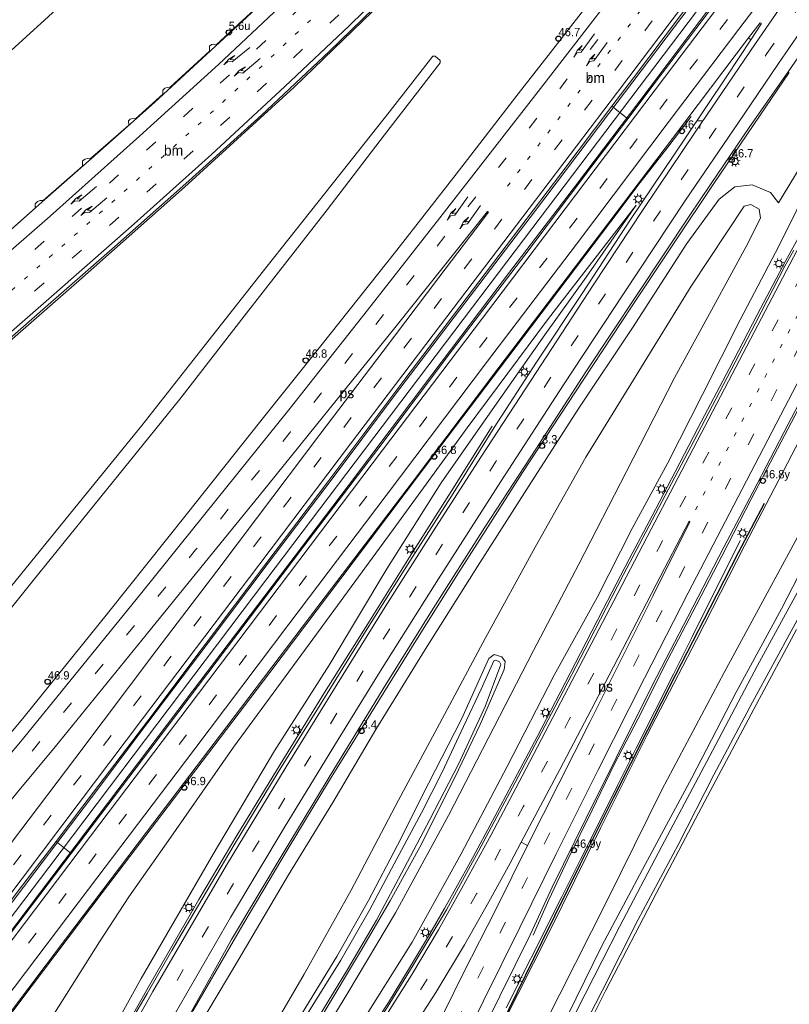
# Model space of a CAD drawing. Header units: metres. Extents: x 83575 to 86200, y 450600 to 453750.
# Tile 61 of 94: x 85099 to 85284, y 452396 to 452634. Entities that reach past the tile are written whole.
import ezdxf
from ezdxf.enums import TextEntityAlignment as Align

# ---------------------------------------------------------------- set-up
doc = ezdxf.new("R2010")
doc.units = ezdxf.units.M
doc.linetypes.add('13strp', pattern=[4, 1, -3])
doc.linetypes.add('39strp', pattern=[12, 3, -9])
for name, color, linetype, lineweight in [('gr-bs-geleiderail', 253, 'geleiderail', 18), ('gw-bs-grondwerklijn', 253, 'Continuous', 18), ('kd-bs-kadastralegrens', 253, 'Continuous', 18), ('mk-bs-13streep 0.45', 253, '13strp', 18), ('mk-bs-39streep 0.15', 253, '39strp', 18), ('mk-bs-pijlre750', 253, 'Continuous', 18), ('mk-bs-streep 0.15', 253, 'Continuous', 18), ('mk-bs-vlakmark', 253, 'Continuous', 18), ('vh-bs-randverharding', 253, 'Continuous', 18), ('wm-bs-hectometerbord text', 253, 'Continuous', 18), ('wm-bs-lichtmast', 253, 'Continuous', 18), ('wm-bs-lijnverlich', 253, 'lijnverlich', 18)]:
    doc.layers.add(name, color=color, linetype=linetype, lineweight=lineweight)
doc.layers.add('gv-bs-scherm ingemeten', color=7, linetype='scherm')
doc.styles.add('rtw_iso', font='iso-rtw.shx')
doc.linetypes.add('geleiderail', pattern='A,2,-1,[175,RTW.shx,S=0.5,R=0,X=0,Y=0],-1', length=4)
doc.linetypes.add('lijnverlich', pattern='A,0,-5,[22,RTW.shx,S=1,R=0,X=-0.625,Y=0],2.5,-0.5,[3,RTW.shx,S=0.5,R=0,X=0,Y=0],-0.5,2.5,[22,RTW.shx,S=1,R=180,X=0.625,Y=0],-5', length=16)
doc.linetypes.add('scherm', pattern='A,8,-2,[18,RTW.shx,S=1,R=0,X=0,Y=0],-2', length=12)

# ---------------------------------------------------------------- blocks, each defined once
blk = doc.blocks.new('dtbattr-r-flat-4')
at = {"layer": 'mk-bs-vlakmark', "style": 'rtw_iso'}
blk.add_attdef('TAG', text='', height=2.5, dxfattribs=at).set_placement((0, 0), align=Align.MIDDLE_CENTER)
blk = doc.blocks.new('dtbattr-r-flat-5')
at = {"layer": 'mk-bs-vlakmark', "style": 'rtw_iso'}
blk.add_attdef('TAG', text='', height=2.5, dxfattribs=at).set_placement((0, 0), align=Align.MIDDLE_CENTER)
blk = doc.blocks.new('pijlr-flat-37')
at = {"layer": 'mk-bs-pijlre750'}
for p, q in [((0, 0), (-4.19, -3.49)), ((-5.05, -2.84), (-3.55, -1.98)), ((-3.55, -1.98), (-4.67, -2.91)), ((-6.24, -4.22), (-5.05, -2.84)), ((-6.24, -4.22), (-5.24, -3.39)), ((-5.24, -3.39), (-4.19, -3.49)), ((-4.67, -2.91), (-3.61, -3.01))]:
    blk.add_line(p, q, dxfattribs=at)
blk = doc.blocks.new('pijlr-flat-52')
at = {"layer": 'mk-bs-pijlre750'}
for p, q in [((0, 0), (-3.18, -4.43)), ((-4.99, -5.65), (-4.18, -4.02)), ((-4.99, -5.65), (-4.23, -4.6)), ((-4.23, -4.6), (-3.18, -4.43)), ((-4.18, -4.02), (-2.94, -2.81)), ((-2.94, -2.81), (-3.79, -3.99)), ((-3.79, -3.99), (-2.74, -3.82))]:
    blk.add_line(p, q, dxfattribs=at)
blk = doc.blocks.new('pijlr-flat-88')
at = {"layer": 'mk-bs-pijlre750'}
for p, q in [((0, 0), (-3.18, -4.43)), ((-4.99, -5.65), (-4.18, -4.02)), ((-4.99, -5.65), (-4.23, -4.6)), ((-4.23, -4.6), (-3.18, -4.43)), ((-4.18, -4.02), (-2.94, -2.81)), ((-2.94, -2.81), (-3.79, -3.99)), ((-3.79, -3.99), (-2.74, -3.82))]:
    blk.add_line(p, q, dxfattribs=at)
blk = doc.blocks.new('pijlr-flat-103')
at = {"layer": 'mk-bs-pijlre750'}
for p, q in [((0, 0), (-4.17, -3.5)), ((-5.04, -2.86), (-3.55, -2)), ((-3.55, -2), (-4.66, -2.93)), ((-6.23, -4.25), (-5.04, -2.86)), ((-6.23, -4.25), (-5.23, -3.41)), ((-5.23, -3.41), (-4.17, -3.5)), ((-4.66, -2.93), (-3.6, -3.02))]:
    blk.add_line(p, q, dxfattribs=at)
blk = doc.blocks.new('pijlr-flat-104')
at = {"layer": 'mk-bs-pijlre750'}
for p, q in [((0, 0), (-3.18, -4.43)), ((-4.99, -5.65), (-4.18, -4.02)), ((-4.99, -5.65), (-4.23, -4.6)), ((-4.23, -4.6), (-3.18, -4.43)), ((-4.18, -4.02), (-2.94, -2.81)), ((-2.94, -2.81), (-3.79, -3.99)), ((-3.79, -3.99), (-2.74, -3.82))]:
    blk.add_line(p, q, dxfattribs=at)
blk = doc.blocks.new('pijlr-flat-105')
at = {"layer": 'mk-bs-pijlre750'}
for p, q in [((0, 0), (-3.18, -4.43)), ((-4.99, -5.65), (-4.18, -4.02)), ((-4.99, -5.65), (-4.23, -4.6)), ((-4.23, -4.6), (-3.18, -4.43)), ((-4.18, -4.02), (-2.94, -2.81)), ((-2.94, -2.81), (-3.79, -3.99)), ((-3.79, -3.99), (-2.74, -3.82))]:
    blk.add_line(p, q, dxfattribs=at)
blk = doc.blocks.new('pijlr-flat-120')
at = {"layer": 'mk-bs-pijlre750'}
for p, q in [((0, 0), (-4.17, -3.5)), ((-5.04, -2.86), (-3.55, -2)), ((-3.55, -2), (-4.66, -2.93)), ((-6.23, -4.25), (-5.04, -2.86)), ((-6.23, -4.25), (-5.23, -3.41)), ((-5.23, -3.41), (-4.17, -3.5)), ((-4.66, -2.93), (-3.6, -3.02))]:
    blk.add_line(p, q, dxfattribs=at)
blk = doc.blocks.new('pijlr-flat-121')
at = {"layer": 'mk-bs-pijlre750'}
for p, q in [((0, 0), (-4.19, -3.49)), ((-5.05, -2.84), (-3.55, -1.98)), ((-3.55, -1.98), (-4.67, -2.91)), ((-6.24, -4.22), (-5.05, -2.84)), ((-6.24, -4.22), (-5.24, -3.39)), ((-5.24, -3.39), (-4.19, -3.49)), ((-4.67, -2.91), (-3.61, -3.01))]:
    blk.add_line(p, q, dxfattribs=at)
blk = doc.blocks.new('dtbattr-l-flat-14')
at = {"layer": 'mk-bs-13streep 0.45', "style": 'rtw_iso'}
blk.add_attdef('TAG', (0, 0), '', height=2.5, dxfattribs=at)
blk = doc.blocks.new('dtbattr-l-flat-32')
at = {"layer": 'mk-bs-13streep 0.45', "style": 'rtw_iso'}
blk.add_attdef('TAG', (0, 0), '', height=2.5, dxfattribs=at)
blk = doc.blocks.new('HMP1-flat-106')
at = {"color": 253}
blk.add_circle((0, 0), 0.625, dxfattribs=at)
blk = doc.blocks.new('HMP1-flat-109')
at = {"color": 253}
blk.add_circle((0, 0), 0.625, dxfattribs=at)
blk = doc.blocks.new('HMP1-flat-110')
at = {"color": 253}
blk.add_circle((0, 0), 0.625, dxfattribs=at)
blk = doc.blocks.new('HMP1-flat-111')
at = {"color": 253}
blk.add_circle((0, 0), 0.625, dxfattribs=at)
blk = doc.blocks.new('HMP1-flat-112')
at = {"color": 253}
blk.add_circle((0, 0), 0.625, dxfattribs=at)
blk = doc.blocks.new('HMP1-flat-113')
at = {"color": 253}
blk.add_circle((0, 0), 0.625, dxfattribs=at)
blk = doc.blocks.new('HMP1-flat-114')
at = {"color": 253}
blk.add_circle((0, 0), 0.625, dxfattribs=at)
blk = doc.blocks.new('HMP1-flat-115')
at = {"color": 253}
blk.add_circle((0, 0), 0.625, dxfattribs=at)
blk = doc.blocks.new('HMP1-flat-116')
at = {"color": 253}
blk.add_circle((0, 0), 0.625, dxfattribs=at)
blk = doc.blocks.new('HMP1-flat-118')
at = {"color": 253}
blk.add_circle((0, 0), 0.625, dxfattribs=at)
blk = doc.blocks.new('HMP1-flat-119')
at = {"color": 253}
blk.add_circle((0, 0), 0.625, dxfattribs=at)
blk = doc.blocks.new('HMP1-flat-120')
at = {"color": 253}
blk.add_circle((0, 0), 0.625, dxfattribs=at)
blk = doc.blocks.new('lantaarnpaal-flat-52')
at = {"layer": 'wm-bs-lichtmast'}
for p, q in [((-0.61, 0.43), (-1.02, 0.72)), ((-0.13, 0.74), (-0.21, 1.23)), ((0.43, 0.61), (0.72, 1.02)), ((1.23, 0.21), (0.74, 0.13)), ((-0.74, -0.13), (-1.23, -0.21)), ((-0.43, -0.61), (-0.72, -1.02)), ((0.13, -0.74), (0.21, -1.23)), ((0.61, -0.43), (1.02, -0.72))]:
    blk.add_line(p, q, dxfattribs=at)
blk.add_circle((0, 0), 0.75, dxfattribs=at)
blk = doc.blocks.new('lantaarnpaal-flat-100')
at = {"layer": 'wm-bs-lichtmast'}
for p, q in [((-0.61, 0.43), (-1.02, 0.72)), ((-0.13, 0.74), (-0.21, 1.23)), ((0.43, 0.61), (0.72, 1.02)), ((1.23, 0.21), (0.74, 0.13)), ((-0.74, -0.13), (-1.23, -0.21)), ((-0.43, -0.61), (-0.72, -1.02)), ((0.13, -0.74), (0.21, -1.23)), ((0.61, -0.43), (1.02, -0.72))]:
    blk.add_line(p, q, dxfattribs=at)
blk.add_circle((0, 0), 0.75, dxfattribs=at)
blk = doc.blocks.new('lantaarnpaal-flat-101')
at = {"layer": 'wm-bs-lichtmast'}
for p, q in [((-0.66, 0.36), (-1.1, 0.6)), ((-0.21, 0.72), (-0.35, 1.2)), ((0.36, 0.66), (0.6, 1.1)), ((0.72, 0.21), (1.2, 0.35)), ((-1.2, -0.35), (-0.72, -0.21)), ((-0.36, -0.66), (-0.6, -1.1)), ((0.21, -0.72), (0.35, -1.2)), ((0.66, -0.36), (1.1, -0.6))]:
    blk.add_line(p, q, dxfattribs=at)
blk.add_circle((0, 0), 0.75, dxfattribs=at)
blk = doc.blocks.new('lantaarnpaal-flat-102')
at = {"layer": 'wm-bs-lichtmast'}
for p, q in [((-0.66, 0.36), (-1.1, 0.6)), ((-0.21, 0.72), (-0.35, 1.2)), ((0.36, 0.66), (0.6, 1.1)), ((0.72, 0.21), (1.2, 0.35)), ((-1.2, -0.35), (-0.72, -0.21)), ((-0.36, -0.66), (-0.6, -1.1)), ((0.21, -0.72), (0.35, -1.2)), ((0.66, -0.36), (1.1, -0.6))]:
    blk.add_line(p, q, dxfattribs=at)
blk.add_circle((0, 0), 0.75, dxfattribs=at)
blk = doc.blocks.new('lantaarnpaal-flat-103')
at = {"layer": 'wm-bs-lichtmast'}
for p, q in [((-0.66, 0.36), (-1.1, 0.6)), ((-0.21, 0.72), (-0.35, 1.2)), ((0.36, 0.66), (0.6, 1.1)), ((0.72, 0.21), (1.2, 0.35)), ((-1.2, -0.35), (-0.72, -0.21)), ((-0.36, -0.66), (-0.6, -1.1)), ((0.21, -0.72), (0.35, -1.2)), ((0.66, -0.36), (1.1, -0.6))]:
    blk.add_line(p, q, dxfattribs=at)
blk.add_circle((0, 0), 0.75, dxfattribs=at)
blk = doc.blocks.new('lantaarnpaal-flat-104')
at = {"layer": 'wm-bs-lichtmast'}
for p, q in [((-0.61, 0.43), (-1.02, 0.72)), ((-0.13, 0.74), (-0.21, 1.23)), ((0.43, 0.61), (0.72, 1.02)), ((1.23, 0.21), (0.74, 0.13)), ((-0.74, -0.13), (-1.23, -0.21)), ((-0.43, -0.61), (-0.72, -1.02)), ((0.13, -0.74), (0.21, -1.23)), ((0.61, -0.43), (1.02, -0.72))]:
    blk.add_line(p, q, dxfattribs=at)
blk.add_circle((0, 0), 0.75, dxfattribs=at)
blk = doc.blocks.new('lantaarnpaal-flat-105')
at = {"layer": 'wm-bs-lichtmast'}
for p, q in [((-0.61, 0.43), (-1.02, 0.72)), ((-0.13, 0.74), (-0.21, 1.23)), ((0.43, 0.61), (0.72, 1.02)), ((1.23, 0.21), (0.74, 0.13)), ((-0.74, -0.13), (-1.23, -0.21)), ((-0.43, -0.61), (-0.72, -1.02)), ((0.13, -0.74), (0.21, -1.23)), ((0.61, -0.43), (1.02, -0.72))]:
    blk.add_line(p, q, dxfattribs=at)
blk.add_circle((0, 0), 0.75, dxfattribs=at)
blk = doc.blocks.new('lantaarnpaal-flat-125')
at = {"layer": 'wm-bs-lichtmast'}
for p, q in [((-0.66, 0.36), (-1.1, 0.6)), ((-0.21, 0.72), (-0.35, 1.2)), ((0.36, 0.66), (0.6, 1.1)), ((0.72, 0.21), (1.2, 0.35)), ((-1.2, -0.35), (-0.72, -0.21)), ((-0.36, -0.66), (-0.6, -1.1)), ((0.21, -0.72), (0.35, -1.2)), ((0.66, -0.36), (1.1, -0.6))]:
    blk.add_line(p, q, dxfattribs=at)
blk.add_circle((0, 0), 0.75, dxfattribs=at)
blk = doc.blocks.new('lantaarnpaal-flat-146')
at = {"layer": 'wm-bs-lichtmast'}
for p, q in [((-0.61, 0.43), (-1.02, 0.72)), ((-0.13, 0.74), (-0.21, 1.23)), ((0.43, 0.61), (0.72, 1.02)), ((1.23, 0.21), (0.74, 0.13)), ((-0.74, -0.13), (-1.23, -0.21)), ((-0.43, -0.61), (-0.72, -1.02)), ((0.13, -0.74), (0.21, -1.23)), ((0.61, -0.43), (1.02, -0.72))]:
    blk.add_line(p, q, dxfattribs=at)
blk.add_circle((0, 0), 0.75, dxfattribs=at)
blk = doc.blocks.new('lantaarnpaal-flat-148')
at = {"layer": 'wm-bs-lichtmast'}
for p, q in [((-0.66, 0.36), (-1.1, 0.6)), ((-0.21, 0.72), (-0.35, 1.2)), ((0.36, 0.66), (0.6, 1.1)), ((0.72, 0.21), (1.2, 0.35)), ((-1.2, -0.35), (-0.72, -0.21)), ((-0.36, -0.66), (-0.6, -1.1)), ((0.21, -0.72), (0.35, -1.2)), ((0.66, -0.36), (1.1, -0.6))]:
    blk.add_line(p, q, dxfattribs=at)
blk.add_circle((0, 0), 0.75, dxfattribs=at)
blk = doc.blocks.new('lantaarnpaal-flat-149')
at = {"layer": 'wm-bs-lichtmast'}
for p, q in [((-0.66, 0.36), (-1.1, 0.6)), ((-0.21, 0.72), (-0.35, 1.2)), ((0.36, 0.66), (0.6, 1.1)), ((0.72, 0.21), (1.2, 0.35)), ((-1.2, -0.35), (-0.72, -0.21)), ((-0.36, -0.66), (-0.6, -1.1)), ((0.21, -0.72), (0.35, -1.2)), ((0.66, -0.36), (1.1, -0.6))]:
    blk.add_line(p, q, dxfattribs=at)
blk.add_circle((0, 0), 0.75, dxfattribs=at)
blk = doc.blocks.new('lantaarnpaal-flat-150')
at = {"layer": 'wm-bs-lichtmast'}
for p, q in [((-0.66, 0.36), (-1.1, 0.6)), ((-0.21, 0.72), (-0.35, 1.2)), ((0.36, 0.66), (0.6, 1.1)), ((0.72, 0.21), (1.2, 0.35)), ((-1.2, -0.35), (-0.72, -0.21)), ((-0.36, -0.66), (-0.6, -1.1)), ((0.21, -0.72), (0.35, -1.2)), ((0.66, -0.36), (1.1, -0.6))]:
    blk.add_line(p, q, dxfattribs=at)
blk.add_circle((0, 0), 0.75, dxfattribs=at)
blk = doc.blocks.new('lantaarnpaal-flat-176')
at = {"layer": 'wm-bs-lichtmast'}
for p, q in [((-0.61, 0.43), (-1.02, 0.72)), ((-0.13, 0.74), (-0.21, 1.23)), ((0.43, 0.61), (0.72, 1.02)), ((1.23, 0.21), (0.74, 0.13)), ((-0.74, -0.13), (-1.23, -0.21)), ((-0.43, -0.61), (-0.72, -1.02)), ((0.13, -0.74), (0.21, -1.23)), ((0.61, -0.43), (1.02, -0.72))]:
    blk.add_line(p, q, dxfattribs=at)
blk.add_circle((0, 0), 0.75, dxfattribs=at)

msp = doc.modelspace()

# ---------------------------------------------------------------- linework, layer by layer
at = {"layer": 'gr-bs-geleiderail', "flags": 128}
for points in [[(85206.5, 452687.28), (85199.86, 452680.21), (85189.5, 452669.55), (85179.98, 452659.95), (85169.57, 452649.73), (85156.65, 452637.28), (85145.74, 452627.16), (85131.25, 452613.73), (85118.05, 452601.96), (85104.76, 452590.22), (85090.18, 452577.42), (85076.65, 452565.65), (85064.09, 452554.72), (85051.22, 452543.54), (85039.38, 452533.08), (85027.51, 452522.34), (85015.16, 452510.31), (85003.24, 452497.81), (84990.43, 452483.98), (84978.33, 452469.87), (84963.23, 452451.25), (84956.87, 452443.13)], [(85221.62, 452674.32), (85208.63, 452660.56), (85185.97, 452637.8), (85164.75, 452617.33), (85138.34, 452593.2), (85112.39, 452570.22), (85092.38, 452552.74), (85073.33, 452536.01), (85059.24, 452523.83)], [(85044.15, 452351.79), (85051.39, 452361.36), (85062.8, 452376.34), (85074.88, 452392.03), (85088.56, 452410.12), (85102.29, 452428.2), (85115.95, 452446.17), (85129.54, 452464.26), (85144.09, 452483.47), (85158.51, 452502.63), (85173.9, 452522.93), (85188.96, 452543.04), (85205.87, 452565.32), (85222.89, 452587.6), (85240.54, 452611), (85262.15, 452639.59)], [(85265.25, 452636.92), (85250.26, 452617.02), (85232.54, 452593.57), (85216.42, 452572.41), (85197.96, 452547.99), (85177.89, 452521.34), (85157.74, 452494.74), (85136.79, 452467.11), (85115.11, 452438.46), (85095.01, 452411.89), (85074.83, 452385.24), (85061.18, 452367.28), (85046.71, 452348.25)], [(85284.03, 452620.83), (85277.06, 452610.58), (85265.71, 452593.88), (85256.61, 452580.3), (85246.03, 452564.38), (85234.41, 452546.71), (85219.8, 452524.46), (85212.04, 452512.32), (85204.35, 452500.28), (85194.09, 452483.91), (85184.29, 452468.09), (85173.06, 452449.98), (85163.32, 452433.9), (85152.43, 452415.5), (85140.48, 452394.83), (85128.34, 452372.89), (85119.16, 452355.92)], [(85055.67, 452340.29), (85069.41, 452358.38), (85085.51, 452379.55), (85101.66, 452400.86), (85118.56, 452423.18), (85139.55, 452450.8), (85158.89, 452476.33), (85179, 452502.9), (85199.88, 452530.55), (85219.99, 452557.15), (85241.03, 452584.98), (85248.11, 452594.38), (85254.76, 452602.89), (85260.43, 452610.27)], [(85300.7, 452606.54), (85292.86, 452592.97), (85283.18, 452575.53), (85276.3, 452562.46), (85269.54, 452549.48), (85262.13, 452535.31), (85256.59, 452524.64), (85251.04, 452514.03), (85245.5, 452503.61), (85239.23, 452491.55), (85233.76, 452480.95), (85228.87, 452471.48), (85223.32, 452460.82), (85218.59, 452451.91), (85213.12, 452441.57), (85207.23, 452430.7), (85201.01, 452419.45), (85197.15, 452412.77), (85192.31, 452404.7), (85187.47, 452396.81), (85183.16, 452390.19), (85178.31, 452383), (85172.22, 452374.42), (85167.07, 452367.56), (85158.04, 452356.06), (85150.36, 452346.85), (85143.34, 452338.85), (85133.39, 452328), (85125, 452319.49), (85115.4, 452310.4), (85105.46, 452301.42), (85101.79, 452298.21)], [(85315.6, 452593.77), (85303.59, 452572.62), (85294.14, 452554.97), (85286.22, 452539.7), (85280.44, 452528.69), (85274.87, 452518.07), (85267.77, 452504.35), (85260.82, 452490.92), (85253.93, 452477.7), (85248.52, 452466.91), (85241.87, 452454.09), (85236.58, 452443.09), (85230.67, 452431.22), (85226.11, 452421.52), (85222.38, 452412.99)], [(85212.44, 452535.68), (85207.59, 452527.85), (85202.58, 452519.94), (85192.56, 452504.11), (85182.51, 452488.06), (85172.12, 452471.46), (85161.38, 452454.12), (85151.01, 452437.04), (85141.81, 452421.59), (85129.95, 452400.95)], [(85103.04, 452352.02), (85107.48, 452360.52), (85112.29, 452369.24), (85115.18, 452374.75), (85129.95, 452400.95)]]:
    msp.add_lwpolyline(points, dxfattribs=at)
at = {"layer": 'gv-bs-scherm ingemeten', "flags": 128}
msp.add_lwpolyline([(85025.82, 452117.16), (85034.19, 452125.65), (85042.46, 452134.31), (85052.7, 452145.31), (85062.77, 452156.54), (85070.6, 452165.48), (85080.27, 452176.91), (85089.88, 452188.66), (85099.11, 452200.25), (85108.3, 452212.26), (85118.94, 452226.65), (85127.61, 452238.89), (85134.39, 452248.75), (85136.15, 452251.33), (85144.45, 452263.86), (85154.09, 452279.02), (85158.84, 452286.71), (85166.56, 452299.61), (85168.55, 452303.03), (85169.08, 452304), (85171.04, 452307.35), (85179.8, 452322.99), (85188.29, 452338.84), (85196.59, 452354.85), (85203.42, 452368.38), (85208.69, 452379.09), (85216.57, 452395.22), (85224.52, 452411.47), (85233.75, 452430.21), (85241.8, 452446.29), (85249.96, 452462.47), (85256.74, 452475.85), (85264.98, 452491.87), (85271.84, 452505.21), (85278.07, 452517.1)], dxfattribs=at)
at = {"layer": 'gw-bs-grondwerklijn'}
for p, q in [((85241.31, 452612.76), (85245.15, 452609.71)), ((85107.43, 452435.61), (85111.09, 452432.71))]:
    msp.add_line(p, q, dxfattribs=at)
for points in [[(85155.1, 452681.04), (85143.84, 452669.76), (85129.13, 452655.64), (85111.89, 452640.15), (85093.87, 452623.75)], [(85070.1, 452465.18), (85079.71, 452476.73), (85096.46, 452496.82), (85111.94, 452515.98), (85128.09, 452535.82), (85142.21, 452553.76), (85158.3, 452574.23), (85173.97, 452593.92), (85187.99, 452611.69), (85198.21, 452624.79), (85198.75, 452624.8), (85199.94, 452623.74), (85199.92, 452623.16), (85186.54, 452605.84), (85172.76, 452587.74), (85152.77, 452562.17), (85137.24, 452542.12), (85101.89, 452498.5), (85087.42, 452480.38), (85077.8, 452468.95), (85072.87, 452462.98)], [(85211.75, 452352.97), (85223.17, 452375.26), (85232.82, 452394.71), (85243.12, 452415.03), (85253.33, 452434.47), (85265.55, 452457.41), (85276.35, 452477.98), (85290.27, 452503.43), (85299.78, 452521.58), (85300, 452522.03)], [(85167.95, 452393.99), (85176.01, 452406.97), (85182.93, 452419.07), (85189.54, 452431.4), (85195.45, 452442.45), (85200.41, 452452.3), (85205.6, 452463.25), (85209.84, 452472.24), (85212.85, 452479.14), (85213.37, 452479.24), (85214.22, 452478.89), (85214.53, 452478.26), (85210.78, 452468.07), (85204.33, 452454.23), (85197.47, 452440.9), (85191.28, 452429.15), (85184.63, 452416.65), (85177.6, 452404.77), (85170.38, 452392.85)]]:
    msp.add_lwpolyline(points, dxfattribs=at)
at = {"layer": 'gw-bs-grondwerklijn', "flags": 128}
for points in [[(85091.46, 452387.92), (85109.74, 452412.06), (85129.24, 452437.82), (85150.09, 452465.3), (85172.29, 452494.52), (85193.17, 452522.08), (85213.82, 452549.48), (85234.29, 452576.44), (85255.94, 452604.99), (85274.21, 452629.24), (85274.79, 452628.75), (85268.97, 452619.96), (85259.08, 452605.13), (85245.76, 452585.44), (85234.12, 452567.63), (85223.16, 452551.06), (85212.99, 452535.29), (85203.06, 452519.39), (85192.63, 452503.1), (85181.98, 452486.2), (85171.05, 452468.54), (85160.97, 452452.26), (85150.34, 452434.76), (85141.52, 452419.8), (85135.35, 452409.33), (85129.41, 452398.94), (85116.46, 452376.96)], [(85113.67, 452343.19), (85114.27, 452344.02), (85116.88, 452348.89), (85118.05, 452348.81), (85119.33, 452349.93), (85125.46, 452360.23), (85132.46, 452374.14), (85141.23, 452390.12), (85151.43, 452407.24), (85163.4, 452427.53), (85174.13, 452444.97), (85184.49, 452462.55), (85196.37, 452481.87), (85208.38, 452500.94), (85221.41, 452521.34), (85233.22, 452539.73), (85246.27, 452559.33), (85259.4, 452579.62), (85267.15, 452590.36), (85270.92, 452593.29), (85275.1, 452593.83), (85279.49, 452591.91), (85281.46, 452589.49), (85288.01, 452600.27)], [(85138.74, 452261.26), (85148.09, 452275.99), (85158.19, 452291.9), (85168.41, 452309.21), (85177.67, 452326.11), (85188.51, 452346.49), (85194.48, 452357.96), (85200.67, 452370.24), (85207.4, 452384.26), (85214.36, 452398.27), (85221.7, 452413.28), (85226.91, 452424.61), (85235.08, 452441.21), (85242.34, 452455.76), (85251.11, 452473.33), (85259.58, 452489.67), (85268.24, 452506.48), (85275.24, 452519.76), (85283.74, 452536.09), (85291.72, 452551.21), (85299.15, 452565.27), (85305.7, 452577.6), (85314.95, 452593.74), (85315.18, 452594.14)], [(85289.85, 452595.87), (85281.63, 452579.18), (85272.23, 452561.24), (85263.14, 452543.25), (85254.77, 452526.79), (85246.21, 452510.97), (85237.78, 452494.37), (85227.44, 452475.63), (85216.06, 452453.63), (85205.02, 452432.61), (85193.23, 452411.31), (85180.64, 452391.27)], [(85318.18, 452591.56), (85313.99, 452583.8), (85305.07, 452567.29), (85295.08, 452548.68), (85284.65, 452528.72), (85273.24, 452506.79), (85261.66, 452484.15), (85249.73, 452461.11), (85238.57, 452438.76), (85226.23, 452413.75), (85214.77, 452391.18), (85203.38, 452368.49), (85196.12, 452353.53), (85191.03, 452343.98), (85181.79, 452326.32), (85170.37, 452306.19), (85153.62, 452278.38), (85141.24, 452258.43)], [(85116.33, 452381.56), (85127.93, 452402.53), (85145.28, 452432.5), (85160.05, 452457.45), (85173.18, 452478.09), (85187.12, 452501.24), (85200.16, 452521.97), (85211.9, 452538.76), (85225.16, 452557.66), (85235.14, 452571.51), (85247.15, 452588.91), (85226.06, 452561.57), (85206.47, 452535.25), (85188.64, 452510.71), (85169.26, 452484.34), (85150.21, 452458.31), (85135.11, 452436.59), (85124.94, 452422.27), (85117.93, 452411.43), (85103.35, 452388.38)], [(85169.64, 452385.8), (85177.74, 452399.12), (85189.16, 452418.42), (85201.95, 452441.81), (85222.46, 452481.56), (85233.34, 452502.42), (85244.83, 452524.73), (85256.36, 452547.28), (85265.82, 452564.51), (85273.64, 452578.95), (85277.1, 452585.76), (85276.76, 452587.97), (85274.78, 452589.04), (85273.18, 452588.69), (85260.4, 452569.38), (85247.18, 452547.85), (85235.02, 452528.17), (85222.8, 452506.46), (85210.85, 452484.66), (85201.03, 452466.19), (85189.94, 452445.52), (85178.5, 452423.88), (85167.17, 452403.65), (85153.08, 452379.39)], [(85153.08, 452379.39), (85167.17, 452403.65), (85178.5, 452423.88), (85189.94, 452445.52), (85201.03, 452466.19), (85210.85, 452484.66), (85222.8, 452506.46), (85235.02, 452528.17), (85247.18, 452547.85), (85260.4, 452569.38), (85273.18, 452588.69), (85274.78, 452589.04), (85276.76, 452587.97), (85277.1, 452585.76), (85273.64, 452578.95), (85265.82, 452564.51), (85256.36, 452547.28), (85244.83, 452524.73), (85233.34, 452502.42), (85222.46, 452481.56), (85201.95, 452441.81), (85189.16, 452418.42), (85177.74, 452399.12), (85169.64, 452385.8)], [(85150.73, 452249.27), (85148.35, 452251.65), (85157.92, 452266.83), (85170.5, 452287.77), (85185.74, 452313.86), (85197.62, 452337.72), (85211.49, 452365.32), (85224.98, 452391.31), (85240.2, 452421.36), (85253.31, 452448.01), (85268.32, 452476.29), (85285.43, 452507.83), (85300.91, 452537.9), (85315.41, 452566.83), (85325.21, 452585.53)], [(85328.59, 452582.64), (85326.54, 452578.47), (85318.18, 452563.18), (85308.22, 452542.81), (85300, 452525.84), (85290.24, 452507.36), (85282.16, 452491.61), (85271.24, 452471.57), (85260.55, 452450.92), (85249.37, 452430.01), (85238.87, 452410.43), (85228.6, 452389.44), (85218.49, 452369.4), (85210.42, 452353.35), (85200.88, 452334.83), (85193.39, 452320.51), (85181.82, 452299.9), (85168.12, 452277.47), (85157.31, 452259.26)], [(85215.81, 452395.46), (85218.06, 452399.93), (85218.06, 452399.93), (85218.06, 452399.93), (85220.3, 452404.4), (85220.3, 452404.4), (85220.3, 452404.4), (85223.36, 452410.5), (85224.78, 452413.34), (85229.26, 452422.28), (85233.74, 452431.22), (85238.22, 452440.16), (85242.7, 452449.1), (85247.18, 452458.04), (85251.66, 452466.98), (85256.14, 452475.93), (85260.62, 452484.87), (85265.1, 452493.81), (85269.58, 452502.75), (85272.25, 452508.06)], [(85229.53, 452381.15), (85238.95, 452399.6), (85247.67, 452416.82), (85257.25, 452434.75), (85265.9, 452451.62), (85275.19, 452469.15), (85284.98, 452487.17)], [(85285.8, 452486.62), (85276.82, 452469.87), (85263.73, 452445.33), (85251.95, 452423.04), (85239.89, 452399.78), (85229.56, 452379.22)], [(85214.84, 452480.05), (85215.61, 452478.98), (85215.35, 452477.05), (85209.58, 452463.74), (85203.5, 452450.96), (85195.03, 452434.22), (85187.93, 452421.27), (85180.8, 452409.1), (85171.51, 452393.66), (85161.61, 452378.68), (85159.91, 452377.68), (85158.41, 452378.99), (85158.31, 452380.79), (85161.23, 452385.64), (85166.71, 452394.19), (85175.03, 452407.84), (85182.67, 452421.33), (85189.68, 452434.7), (85197.16, 452449.51), (85205.12, 452465.09), (85211.71, 452479.63), (85212.96, 452480.6)], [(85158.31, 452380.79), (85158.41, 452378.99), (85159.91, 452377.68), (85161.61, 452378.68), (85171.51, 452393.66), (85180.8, 452409.1), (85187.93, 452421.27), (85195.03, 452434.22), (85203.5, 452450.96), (85209.58, 452463.74), (85215.35, 452477.05), (85215.61, 452478.98), (85214.84, 452480.05), (85212.96, 452480.6), (85211.71, 452479.63), (85205.12, 452465.09), (85197.16, 452449.51), (85189.68, 452434.7), (85182.67, 452421.33), (85175.03, 452407.84), (85166.71, 452394.19), (85161.23, 452385.64)]]:
    msp.add_lwpolyline(points, dxfattribs=at)
at = {"layer": 'kd-bs-kadastralegrens'}
msp.add_lwpolyline([(85214.16, 452351.06), (85221.98, 452366.24), (85229.53, 452381.15), (85238.95, 452399.6), (85247.67, 452416.82), (85257.25, 452434.75), (85265.9, 452451.62), (85275.19, 452469.15), (85284.98, 452487.17), (85287.37, 452491.59), (85298.08, 452511.75), (85300, 452515.36)], dxfattribs=at)
at = {"layer": 'mk-bs-13streep 0.45', "flags": 128}
for points in [[(85048.71, 452526.16), (85059.33, 452535.77), (85077.35, 452551.54), (85098.43, 452569.84), (85119.41, 452588.24), (85140.92, 452607.57), (85158.55, 452623.85), (85175.85, 452640.31), (85192.91, 452657.15), (85201.34, 452665.74), (85214.41, 452679.46)], [(85255.44, 452645.33), (85232.49, 452615.04), (85214.55, 452591.33)], [(85261.46, 452515.51), (85268.76, 452529.39), (85279.97, 452550.91), (85294.83, 452578.98), (85307.22, 452600.96)]]:
    msp.add_lwpolyline(points, dxfattribs=at)
at = {"layer": 'mk-bs-39streep 0.15', "flags": 128}
for points in [[(85278.66, 452625.44), (85290.3, 452642.25), (85310.3, 452670.8), (85331.2, 452700.24), (85351.93, 452729.07), (85367.37, 452750.32), (85388.05, 452778.46), (85410.19, 452808.34), (85431.42, 452836.97), (85452.43, 452865.45), (85480.4, 452903.57)], [(85209.02, 452679.27), (85198.56, 452668.28), (85181.45, 452651.13), (85163.22, 452633.5), (85146.17, 452617.5), (85128.54, 452601.55), (85110.37, 452585.33), (85090.93, 452568.26), (85071.17, 452551.28), (85052.48, 452535.01), (85036.23, 452520.52), (85027.33, 452512.08), (85018.6, 452503.38), (85010, 452494.53), (85001.6, 452485.52), (84993.39, 452476.25), (84985.36, 452466.83), (84975.65, 452454.97), (84962.03, 452437.97)], [(84970.21, 452429.79), (84974.72, 452436.38), (84981.7, 452446.14), (84988.89, 452455.68), (84996.27, 452465.06), (85003.86, 452474.33), (85011.62, 452483.34), (85019.73, 452492.22), (85028.52, 452501.4), (85037.42, 452510.29), (85048.71, 452521.02), (85067.74, 452538.05), (85087.18, 452555.01), (85106.36, 452571.75), (85124.95, 452588.11), (85143.18, 452604.48), (85161.59, 452621.49), (85179.41, 452638.5), (85197.09, 452656.07), (85214.62, 452674.25)], [(85252.54, 452647.83), (85233.56, 452623.14), (85210.8, 452593.8), (85187.06, 452563.46), (85163.93, 452534.29), (85141.06, 452505.85), (85119.81, 452479.57), (85097.21, 452451.91), (85087.76, 452440.72), (85079.83, 452431.52), (85071.89, 452422.45), (85063.91, 452413.5), (85056.02, 452404.91), (85047.86, 452396.21), (85039.47, 452387.48), (85032.28, 452380.17), (85024.44, 452372.31)], [(85258.3, 452642.88), (85225.18, 452599.15), (85201.98, 452568.58), (85179.18, 452538.55), (85156.5, 452508.56), (85134.13, 452478.86), (85111.31, 452448.65), (85090.13, 452420.61), (85074.44, 452399.95), (85058.35, 452378.68), (85043.31, 452358.82)], [(85269.13, 452633.6), (85249.07, 452607.05), (85227.84, 452578.97), (85205.94, 452550.02), (85183.07, 452519.83), (85161.6, 452491.4), (85139.94, 452462.72), (85118.07, 452433.86), (85096.58, 452405.45), (85074.92, 452376.83), (85053.04, 452347.95), (85039.8, 452330.59), (85004.16, 452283.51), (84963.09, 452229.28), (84920.31, 452172.74), (84898.16, 452143.46), (84877.48, 452116.26), (84862.82, 452097.01), (84847.17, 452076.46), (84817.84, 452038.21)], [(85107.55, 452349.62), (85115.8, 452365.07), (85126.22, 452383.99), (85132.25, 452394.67), (85150.82, 452426.63), (85164.63, 452449.41), (85175.58, 452467.28), (85188.16, 452487.39), (85200.6, 452507.28), (85213.82, 452527.74), (85226.82, 452547.82), (85240.71, 452568.97), (85254.46, 452589.73), (85266.2, 452607.11), (85270.2, 452613.02), (85278.66, 452625.44)], [(85304.41, 452603.37), (85302.93, 452601), (85285.77, 452569.69), (85274.8, 452548.89), (85263.8, 452527.78), (85252.84, 452506.76), (85241.96, 452485.66), (85230.97, 452464.8), (85219.97, 452443.92), (85208.73, 452422.94), (85203.09, 452413.01), (85196.9, 452402.54), (85190.55, 452392.47), (85183.41, 452381.88), (85177.09, 452372.97), (85170.29, 452363.61), (85161.26, 452352.2), (85153.6, 452343.06), (85145.88, 452334.19), (85137.89, 452325.59), (85129.57, 452317.06), (85121.18, 452308.96), (85112.57, 452300.92), (85105.38, 452294.62), (85103.65, 452293.1), (85094.61, 452285.66), (85085.17, 452278.18), (85049.81, 452252.55), (85039.65, 452245.49), (85027.51, 452237.1), (85013.18, 452227.02), (85010.62, 452225.22), (84998.54, 452216.48), (84982.23, 452204.04), (84970.62, 452194.65), (84954.83, 452181.12), (84943.98, 452171.22), (84929.01, 452156.71), (84918.72, 452146.08), (84909.95, 452136.57), (84902.92, 452128.77), (84895.38, 452119.91), (84885.09, 452107.8), (84871.2, 452091.02), (84854.9, 452071.31), (84824.07, 452032.15)], [(85133.84, 452266.16), (85136.37, 452270.12), (85148.09, 452288.51), (85160.27, 452308.86), (85171.88, 452329.49), (85182.99, 452350.36), (85188.45, 452360.92), (85193.74, 452371.35), (85200.29, 452384.74), (85209.44, 452403.47), (85219.96, 452424.83), (85230.4, 452445.83), (85241.07, 452467.09), (85251.85, 452488.23), (85262.76, 452509.28), (85273.66, 452530.23), (85284.66, 452551.38), (85295.66, 452572.27), (85308.64, 452595.58), (85310.29, 452598.32)]]:
    msp.add_lwpolyline(points, dxfattribs=at)
at = {"layer": 'mk-bs-streep 0.15', "flags": 128}
for points in [[(85504.75, 452930.16), (85488.93, 452908.55), (85465.61, 452876.73), (85441.65, 452844.05), (85418.59, 452813.05), (85395.66, 452782.18), (85372.1, 452750.33), (85356.35, 452728.76), (85340.31, 452706.64), (85322.75, 452682.13), (85306.39, 452658.91), (85291.17, 452637.15), (85281.45, 452623.05)], [(84959.49, 452440.51), (84970.96, 452454.98), (84983.49, 452470.29), (84998.55, 452487.53), (85010.68, 452500.49), (85027.32, 452517.19), (85044.8, 452533.16), (85062.64, 452548.64), (85083.19, 452566.37), (85106, 452586.28), (85127.52, 452605.53), (85146.56, 452622.76), (85166.61, 452641.75), (85185.24, 452660.01), (85197.54, 452672.5), (85209.28, 452684.9)], [(84972.82, 452427.18), (84976.75, 452432.97), (84982.3, 452440.8), (84989.39, 452450.32), (84997.48, 452460.77), (85007.24, 452472.64), (85015.88, 452482.64), (85024.3, 452491.79), (85033.25, 452500.99), (85041.84, 452509.5), (85049.44, 452516.7), (85057.21, 452523.86), (85065.95, 452531.66), (85084.97, 452548.26), (85106.95, 452567.44), (85126.22, 452584.41), (85144.85, 452601.11), (85162.57, 452617.46), (85178.02, 452632.11), (85192.29, 452646.13), (85206.97, 452660.97), (85219.91, 452674.6)], [(85298.41, 452666.31), (85284.27, 452647.62), (85271.87, 452631.26)], [(85275.88, 452627.82), (85288.79, 452646.53), (85301.21, 452664.27)], [(85249.71, 452650.24), (85242.76, 452641.18), (85224.69, 452617.75), (85199.9, 452585.86), (85182.45, 452563.58), (85163.8, 452540.02), (85143.23, 452514.46), (85128.08, 452495.6), (85111.83, 452475.49), (85098.85, 452459.6), (85084.59, 452442.7), (85073.05, 452429.25), (85060.16, 452414.84), (85047.78, 452401.44), (85037.09, 452390.25), (85028.36, 452381.36), (85021.83, 452374.9)], [(85261.06, 452640.52), (85242.66, 452616.16), (85222.9, 452590.07), (85200.06, 452560.01), (85178.33, 452531.41), (85156.26, 452502.17), (85128.26, 452465.13), (85108.82, 452439.33), (85089.38, 452413.66), (85066.58, 452383.51), (85044.04, 452353.79)], [(85049.07, 452348.86), (85069.58, 452375.94), (85091.82, 452405.31), (85115.72, 452436.87), (85141.72, 452471.24), (85166.13, 452503.55), (85186.09, 452529.9), (85210.12, 452561.65), (85232.56, 452591.32), (85256.51, 452622.91), (85266.36, 452635.98)], [(85271.87, 452631.26), (85254.9, 452608.78), (85232.76, 452579.5), (85211.39, 452551.32), (85186.96, 452518.96), (85163.49, 452487.94), (85140.59, 452457.62), (85115.21, 452424.1), (85092.28, 452393.85), (85067.43, 452361.05), (85054.34, 452343.79)], [(85104.32, 452351.33), (85109.94, 452361.89), (85119.34, 452379.1), (85130.77, 452399.4), (85148.52, 452429.9), (85162.85, 452453.6), (85175.18, 452473.5), (85186.74, 452492.15), (85198.16, 452510.21), (85209.91, 452528.44), (85223.04, 452548.54), (85236.81, 452569.65), (85248.87, 452587.85), (85261.5, 452606.7), (85269.23, 452618.08), (85275.88, 452627.82)], [(85110.73, 452347.94), (85116.01, 452357.96), (85122.48, 452369.78), (85130.13, 452383.53), (85136.17, 452394.3), (85149.44, 452417.29), (85162.65, 452439.28), (85174.73, 452459.14), (85186.01, 452477.32), (85199.53, 452498.86), (85214.57, 452522.33), (85229.69, 452545.63), (85244.11, 452567.53), (85259.07, 452590.06), (85271.62, 452608.6), (85281.45, 452623.05)], [(85313.11, 452595.91), (85309.29, 452589.52), (85296.63, 452566.36), (85282.96, 452540.25), (85272.68, 452520.45), (85259.67, 452495.48), (85249.15, 452474.89), (85237.99, 452452.86), (85227.89, 452432.62), (85219.13, 452414.85), (85210.42, 452397.22), (85203.71, 452383.54), (85194.54, 452364.95), (85185.17, 452346.73), (85172.18, 452322.45), (85162.71, 452305.86), (85148.21, 452281.77), (85139.46, 452268.09), (85136.52, 452263.48)], [(85286.78, 452579.57), (85278.21, 452563.38), (85269.4, 452546.52), (85260.87, 452530.16), (85250.79, 452510.85), (85241.78, 452493.59), (85233.58, 452477.87), (85226.2, 452463.73), (85219.74, 452451.29), (85212.22, 452437.16), (85205.21, 452424.32), (85199.54, 452414.32), (85193.03, 452403.33), (85187.4, 452394.47), (85180.27, 452383.83), (85173.24, 452373.75), (85167.26, 452365.68), (85159.01, 452355.15), (85146.88, 452340.91), (85135.83, 452328.77), (85126.63, 452319.2), (85113.83, 452307.1), (85106.38, 452300.42), (85102.72, 452297.28)], [(85143.36, 452502.85), (85129.17, 452485.35), (85107.25, 452458.36), (85093.74, 452442.23), (85082.47, 452429.1), (85068.1, 452412.8), (85050.76, 452394.07), (85034.81, 452377.62), (85027.31, 452370.12)], [(85038.82, 452359.01), (85054.01, 452379.04), (85071.95, 452402.73), (85092.15, 452429.38), (85112.17, 452455.8), (85131.7, 452481.75), (85146.15, 452500.74)], [(85219.49, 452435.41), (85216.81, 452430.36), (85211.71, 452421.02), (85205.83, 452410.71), (85198.91, 452399.2), (85189.22, 452384.06), (85180.84, 452372.04), (85172.83, 452361.08), (85161.85, 452347.22), (85151.33, 452335.16), (85141.39, 452324.15), (85130.23, 452312.81), (85121.73, 452304.58), (85111.16, 452294.93), (85107.86, 452292.14)], [(85221.01, 452434.59), (85213.45, 452419.35), (85205.53, 452403.75), (85196.54, 452385.5), (85187.68, 452367.6), (85180.59, 452353.82), (85169.67, 452333.22), (85157.1, 452310.78), (85142.27, 452286.04), (85133.35, 452272.1), (85131.22, 452268.78)]]:
    msp.add_lwpolyline(points, dxfattribs=at)
at = {"layer": 'mk-bs-vlakmark', "flags": 128}
for points in [[(85143.36, 452502.85), (85150.7, 452511.93), (85158.43, 452521.46), (85168.15, 452533.47), (85189.35, 452559.77), (85211.39, 452587.37), (85211.61, 452587.19), (85199.66, 452571.48), (85186.21, 452553.69), (85170.96, 452533.61), (85155.97, 452513.72), (85146.15, 452500.74)], [(85221.01, 452434.59), (85219.49, 452435.41), (85228.76, 452452.91), (85236.39, 452467.45), (85243.88, 452481.83), (85251.98, 452497.51), (85259.91, 452512.78), (85260.09, 452512.59), (85251.21, 452494.72), (85244.13, 452480.54), (85236.05, 452464.45), (85221.01, 452434.59)]]:
    msp.add_lwpolyline(points, dxfattribs=at)
at = {"layer": 'vh-bs-randverharding'}
for points in [[(85300, 452690.23), (85298.6, 452688.38), (85276.36, 452659.09), (85261.77, 452639.91), (85246.49, 452619.61), (85241.31, 452612.76)], [(85245.15, 452609.71), (85251.51, 452618.1), (85265.54, 452636.68), (85283.71, 452660.76), (85300, 452682.27)], [(85225.94, 452624.93), (85247.23, 452652.38), (85260.9, 452670.29)], [(85196.2, 452648.49), (85189.3, 452641.54), (85173.24, 452625.88), (85156.95, 452610.59), (85139.41, 452594.76), (85121.56, 452578.97)], [(85300, 452644.6), (85283.77, 452621.05), (85274.54, 452607.87), (85265.1, 452593.91)], [(85092.97, 452579.91), (85102.43, 452588.21), (85102.38, 452589.23), (85102.93, 452589.8), (85103.59, 452590.02), (85104.36, 452589.99), (85113.78, 452598.33), (85113.82, 452599.55), (85114.41, 452599.96), (85115.02, 452600.14), (85115.69, 452600.06), (85124.94, 452608.19), (85124.87, 452609.22), (85125.27, 452609.61), (85125.81, 452609.79), (85126.54, 452609.7), (85133.16, 452615.66), (85133.15, 452616.6), (85133.65, 452617.06), (85134.21, 452617.26), (85134.95, 452617.29), (85144.42, 452626.03), (85144.43, 452627.2), (85144.88, 452627.57), (85145.36, 452627.71), (85146, 452627.55), (85155.38, 452636.22)], [(85256.24, 452600.93), (85259.08, 452605.13), (85268.97, 452619.96), (85274.79, 452628.75), (85277.39, 452632.63), (85277.01, 452632.83), (85274.21, 452629.24), (85255.94, 452604.99), (85254.13, 452602.6)], [(85087.74, 452451.2), (85099.76, 452465.58), (85119.79, 452490.54), (85138.79, 452514.26), (85156.73, 452536.97), (85171.24, 452554.97), (85189.52, 452578.08), (85203.83, 452596.34), (85218.78, 452615.69), (85225.94, 452624.93)], [(85241.31, 452612.76), (85228.99, 452596.45), (85209.3, 452570.42), (85191.23, 452546.68)], [(85111.09, 452432.71), (85130.3, 452458.02), (85148.49, 452482.06), (85167.13, 452506.72), (85185.18, 452530.41), (85202.94, 452554.05), (85220.32, 452576.85), (85236.75, 452598.63), (85245.15, 452609.71)], [(85254.13, 452602.6), (85234.29, 452576.44), (85213.82, 452549.48), (85193.17, 452522.08)], [(85137.02, 452412.17), (85141.52, 452419.8), (85150.34, 452434.76), (85160.97, 452452.26), (85171.05, 452468.54), (85181.98, 452486.2), (85192.63, 452503.1), (85203.06, 452519.39), (85212.99, 452535.29), (85223.16, 452551.06), (85234.12, 452567.63), (85245.76, 452585.44), (85256.24, 452600.93)], [(85265.1, 452593.91), (85260.09, 452586.5), (85247.42, 452567.36), (85235.04, 452548.7), (85222.98, 452530.08), (85210.71, 452511.28)], [(85121.56, 452578.97), (85104.23, 452563.72), (85087.63, 452549.2), (85071.7, 452535.12), (85058.92, 452523.71), (85045.17, 452511.04), (85033.92, 452500.04), (85030.53, 452496.52)], [(85177.05, 452380.46), (85180.25, 452385.14), (85187.16, 452395.59), (85193.48, 452405.76), (85201.46, 452419.1), (85209.16, 452433.28), (85218, 452449.77), (85227.58, 452467.93), (85235.85, 452483.85), (85244.1, 452499.88), (85251.84, 452514.55), (85261.12, 452532.19), (85269.05, 452547.41), (85275.79, 452560.33), (85283, 452574.21), (85285.12, 452578.05)], [(85299.78, 452566.44), (85299.15, 452565.27), (85291.72, 452551.21), (85283.74, 452536.09), (85275.24, 452519.76), (85268.24, 452506.48), (85259.58, 452489.67)], [(85191.23, 452546.68), (85173.17, 452522.52), (85157.71, 452502.14), (85143.35, 452483.07), (85129.53, 452464.68), (85113.89, 452444.07), (85107.43, 452435.61)], [(85193.17, 452522.08), (85172.29, 452494.52), (85150.09, 452465.3), (85129.24, 452437.82), (85120.02, 452425.64)], [(85210.71, 452511.28), (85198.3, 452491.68), (85186.89, 452473.41), (85174.35, 452452.96), (85162.34, 452433.16), (85149.72, 452411.95), (85145.91, 452405.12)], [(85259.58, 452489.67), (85251.11, 452473.33), (85242.34, 452455.76), (85235.08, 452441.21), (85226.91, 452424.61), (85221.7, 452413.28), (85214.36, 452398.27), (85207.4, 452384.26), (85200.67, 452370.24), (85197.61, 452364.17)], [(85107.43, 452435.61), (85098.07, 452423.34), (85082.99, 452403.29), (85067.14, 452382.57), (85056.47, 452368.53), (85045.66, 452354.34), (85042.21, 452350)], [(85048.46, 452350), (85049.12, 452350.88), (85074.01, 452383.78), (85092.16, 452407.75), (85111.09, 452432.71)], [(85120.02, 452425.64), (85109.74, 452412.06), (85091.46, 452387.92), (85073.51, 452364.26), (85062.69, 452350)], [(85106.73, 452350), (85102.78, 452352.1), (85104.79, 452355.67), (85109.2, 452364.28), (85112.85, 452370.88), (85116.46, 452376.96), (85129.41, 452398.94), (85135.35, 452409.33), (85137.02, 452412.17)], [(85145.91, 452405.12), (85138.96, 452392.64), (85140.39, 452391.89), (85140.1, 452391.37), (85139.67, 452390.59), (85137.96, 452390.39), (85127.36, 452370.49), (85128.43, 452369.93), (85127.83, 452368.91), (85126.35, 452368.76), (85125.37, 452366.96)]]:
    msp.add_lwpolyline(points, dxfattribs=at)
at = {"layer": 'wm-bs-lijnverlich'}
msp.add_lwpolyline([(85263.73, 452638.24), (85211.98, 452569.96), (85157.94, 452498.57), (85105.7, 452429.32), (85049.91, 452355.74), (85047.48, 452352.52)], dxfattribs=at)

# ---------------------------------------------------------------- block references
for name, p in [('HMP1-flat-111', (85149.03, 452630.52)), ('pijlr-flat-88', (85237.13, 452630.21)), ('HMP1-flat-115', (85228.45, 452629.02)), ('pijlr-flat-105', (85240.16, 452628.1)), ('pijlr-flat-121', (85154.07, 452626.91)), ('pijlr-flat-37', (85156.58, 452624.22)), ('HMP1-flat-119', (85258.14, 452606.74)), ('HMP1-flat-120', (85270.18, 452599.8)), ('lantaarnpaal-flat-52', (85270.96, 452599.41)), ('pijlr-flat-103', (85117.21, 452593.36)), ('pijlr-flat-120', (85119.65, 452590.64)), ('pijlr-flat-104', (85206.64, 452590.89)), ('lantaarnpaal-flat-105', (85247.68, 452590.4)), ('pijlr-flat-52', (85209.69, 452588.82)), ('lantaarnpaal-flat-125', (85281.53, 452574.83)), ('HMP1-flat-110', (85167.57, 452551.49)), ('lantaarnpaal-flat-104', (85220.2, 452548.69)), ('HMP1-flat-114', (85224.47, 452530.89)), ('HMP1-flat-113', (85198.53, 452528.31)), ('HMP1-flat-118', (85277.67, 452522.48)), ('lantaarnpaal-flat-149', (85253.26, 452520.51)), ('lantaarnpaal-flat-150', (85272.79, 452509.88)), ('lantaarnpaal-flat-176', (85192.73, 452506.02)), ('HMP1-flat-106', (85105.4, 452474.07)), ('lantaarnpaal-flat-103', (85225.33, 452466.61)), ('lantaarnpaal-flat-100', (85165.36, 452462.47)), ('HMP1-flat-112', (85181.02, 452462.19)), ('lantaarnpaal-flat-102', (85245.26, 452456.3)), ('HMP1-flat-109', (85138.28, 452448.55)), ('HMP1-flat-116', (85232.17, 452433.47)), ('lantaarnpaal-flat-146', (85139.42, 452419.67)), ('lantaarnpaal-flat-148', (85196.42, 452413.67)), ('lantaarnpaal-flat-101', (85218.48, 452402.44))]:
    msp.add_blockref(name, p)
for name, p, values in [('dtbattr-l-flat-14', (85234.99, 452618.34), {'TAG': 'bm'}), ('dtbattr-l-flat-32', (85133.41, 452600.83), {'TAG': 'bm'}), ('dtbattr-r-flat-4', (85177.48, 452543.63), {'TAG': 'ps'}), ('dtbattr-r-flat-5', (85239.79, 452472.94), {'TAG': 'ps'})]:
    msp.add_blockref(name, p).add_auto_attribs(values)

# ---------------------------------------------------------------- texts
at = {"layer": 'wm-bs-hectometerbord text', "style": 'rtw_iso'}
for s, p in [('5.6u', (85149.03, 452630.51)), ('46.7', (85228.47, 452629)), ('46.7', (85258.14, 452606.73)), ('46.7', (85270.19, 452599.79)), ('46.8', (85167.54, 452551.53)), ('3.3', (85224.47, 452530.88)), ('46.8', (85198.67, 452528.33)), ('46.8y', (85277.67, 452522.47)), ('46.9', (85105.46, 452474.01)), ('3.4', (85181.02, 452462.18)), ('46.9', (85138.29, 452448.54)), ('46.9y', (85232.17, 452433.46))]:
    msp.add_text(s, height=2, dxfattribs=at).set_placement(p, align=Align.BOTTOM_LEFT)

doc.saveas('drawing.dxf')
